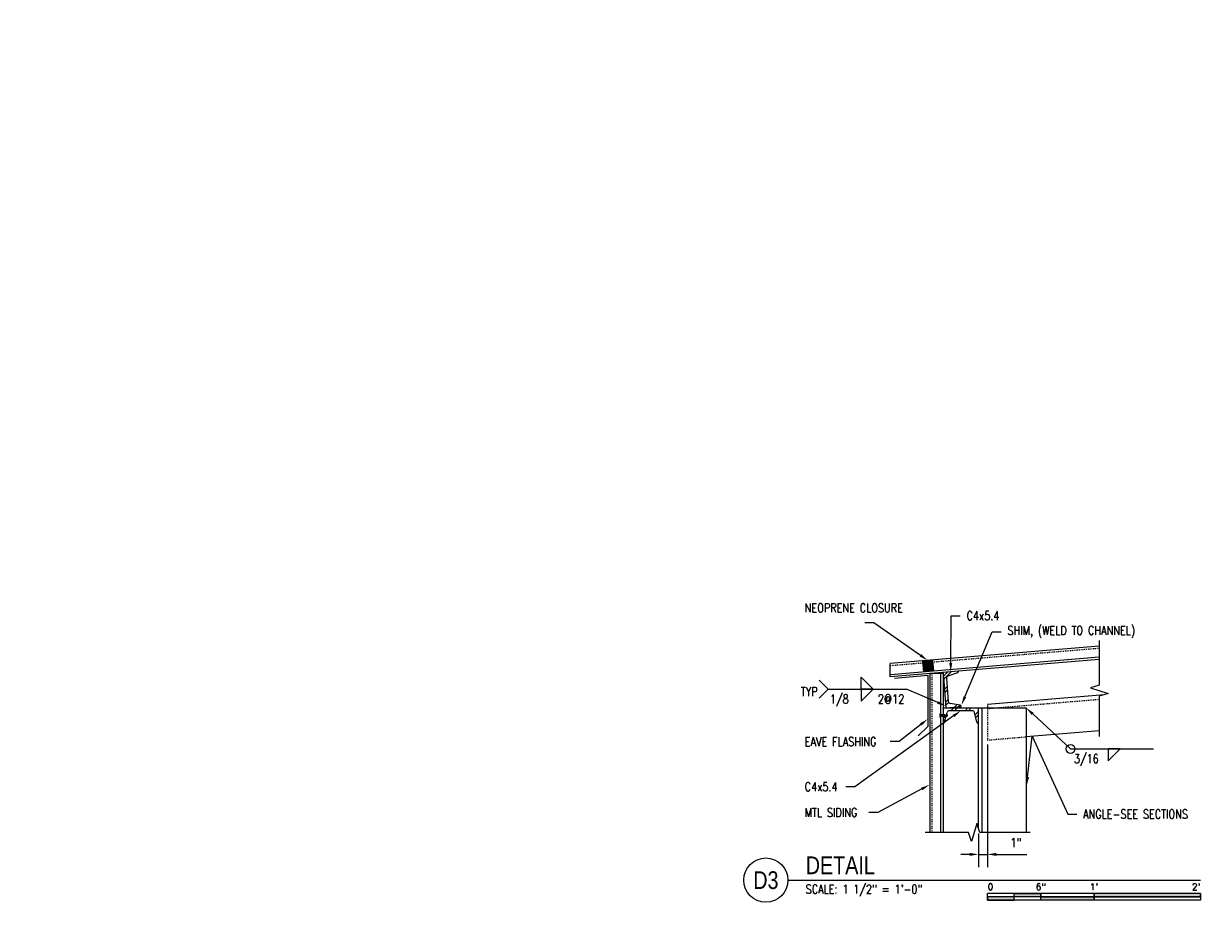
# Model space of a CAD drawing. Header units: inches. Extents: x 514 to 3028, y 69 to 495.
# Tile 1 of 25: x 648 to 782, y 131 to 230. Entities that reach past the tile are written whole.
import ezdxf
from ezdxf import colors
from ezdxf.entities.mleader import LeaderData, LeaderLine
from ezdxf.enums import TextEntityAlignment as Align
from ezdxf.math import Vec2, Vec3

# ---------------------------------------------------------------- set-up
doc = ezdxf.new("R2010")
doc.units = ezdxf.units.IN
doc.header["$MEASUREMENT"] = 0
doc.linetypes.add('Hidden 3_32_', pattern=[0.140625, 0.09375, -0.046875])
for name, color, linetype in [('A-WALL-PATT', 8, 'Continuous'), ('S-ANNO-DIMS', 1, 'Continuous'), ('S-ANNO-NOTE', 2, 'Continuous'), ('S-ANNO-SYMB', 2, 'Continuous'), ('S-DETL-GENF', 92, 'Continuous'), ('S-DETL-HDLN', 90, 'Hidden 3_32_'), ('S-DETL-MEDM', 3, 'Continuous'), ('S-DETL-THIN', 1, 'Continuous')]:
    doc.layers.add(name, color=color, linetype=linetype)
doc.styles.add('Annotative', font='romans.shx', dxfattribs={"width": 0.8, "height": 0.125})
doc.styles.add('Arial', font='romans.shx', dxfattribs={"width": 0.8})
doc.styles.add('TITLES', font='swiss.ttf', dxfattribs={"width": 0.8, "height": 0.25})
doc.dimstyles.new('Annotative', dxfattribs={"dimscale": 0, "dimtxt": 0.125, "dimasz": 0.125, "dimexe": 0.18, "dimexo": 0.0625, "dimgap": 0.09, "dimtad": 1, "dimdec": 3, "dimzin": 3, "dimdsep": 46, "dimlunit": 4, "dimtxsty": 'Annotative', "dimcen": 0.09, "dimclrt": 2, "dimazin": 2, "dimtfac": 1, "dimtdec": 3, "dimtmove": 0, "dimatfit": 0, "dimfxl": 1, "dimtfill": 1, "dimfrac": 2, "dimtolj": 1, "dimtzin": 0, "dimarcsym": 0})
pattern_1 = [(45, (996.2497, 0), (-0.7919596, 0.7919596), []), (45, (996.2497, 1.2), (-0.7919596, 0.7919596), [])]

# ---------------------------------------------------------------- blocks, each defined once
blk = doc.blocks.new('Break Line - Break Line-2034036-DETAIL D4')
at = {"layer": 'S-DETL-MEDM'}
for p, q in [((0.31, 1), (-0.31, -1)), ((0.63, 0), (0.31, 1)), ((-0.62, 0), (-5.53, 0)), ((-0.31, -1), (-0.62, 0)), ((6.33, 0), (0.63, 0))]:
    blk.add_line(p, q, dxfattribs=at)
blk = doc.blocks.new('Break Line - Break Line-2034509-DETAIL D4')
at = {"layer": 'S-DETL-MEDM'}
for p, q in [((0.31, 1), (-0.31, -1)), ((0.63, 0), (0.31, 1)), ((-0.62, 0), (-5.16, 0)), ((-0.31, -1), (-0.62, 0)), ((5.67, 0), (0.63, 0))]:
    blk.add_line(p, q, dxfattribs=at)
blk = doc.blocks.new('HDR-Si_Weld-Symbol - Bottom-2034533-DETAIL D4')
at = {"layer": 'S-ANNO-NOTE', "lineweight": -3}
for p, q in [((-0.437, 0), (0.671, 0)), ((0.031, -0.169), (0.2, 0)), ((0.031, 0), (0.031, -0.169)), ((0.2, 0), (0.031, 0))]:
    blk.add_line(p, q, dxfattribs=at)
blk.add_circle((-0.5, 0), 0.0625, dxfattribs=at)
blk = doc.blocks.new('HDR-Si_Weld-Symbol - Both-1969896-DETAIL D4')
at = {"layer": 'S-ANNO-NOTE', "lineweight": -3}
for p, q in [((0.031, 0.169), (0.2, 0)), ((0.031, 0), (0.031, 0.169)), ((-0.437, 0), (-0.563, 0.125)), ((-0.437, 0), (-0.563, -0.125)), ((-0.437, 0), (0.671, 0)), ((0.2, 0), (0.031, 0)), ((0.031, -0.169), (0.2, 0)), ((0.031, 0), (0.031, -0.169)), ((0.2, 0), (0.031, 0))]:
    blk.add_line(p, q, dxfattribs=at)
blk = doc.blocks.new('*U157')
for points in [[(-3, -0.281), (-2.625, -0.281), (-2.625, -0.234), (-3, -0.234)], [(-2.625, -0.188), (-2.25, -0.188), (-2.25, -0.234), (-2.625, -0.234)], [(-2.25, -0.235), (-1.5, -0.235), (-1.5, -0.281), (-2.25, -0.281)], [(-1.5, -0.234), (0, -0.234), (0, -0.187), (-1.5, -0.187)]]:
    blk.add_hatch(color=256).paths.add_polyline_path(points)
for p, q in [((0, -0.187), (-3, -0.187)), ((-3, -0.281), (-3, -0.187)), ((0, -0.234), (-3, -0.234)), ((0, -0.281), (-3, -0.281)), ((-2.625, -0.281), (-2.625, -0.188)), ((-2.25, -0.281), (-2.25, -0.188)), ((-1.5, -0.281), (-1.5, -0.188)), ((0, -0.187), (0, -0.281))]:
    blk.add_line(p, q)
at = {"flags": 128}
for points in [[(-3, -0.281), (-2.625, -0.281), (-2.625, -0.234), (-3, -0.234), (-3, -0.281)], [(-2.625, -0.188), (-2.25, -0.188), (-2.25, -0.234), (-2.625, -0.234), (-2.625, -0.188)], [(-2.25, -0.235), (-1.5, -0.235), (-1.5, -0.281), (-2.25, -0.281), (-2.25, -0.235)], [(-1.5, -0.234), (0, -0.234), (0, -0.187), (-1.5, -0.187), (-1.5, -0.234)]]:
    blk.add_lwpolyline(points, close=True, dxfattribs=at)
at = {"style": 'Arial'}
blk.add_text('0', height=0.0937, dxfattribs=at).set_placement((-3, -0.094), align=Align.MIDDLE_LEFT)
for s, p in [('6"', (-2.25, -0.094)), ("1'", (-1.5, -0.094))]:
    blk.add_text(s, height=0.0937, dxfattribs=at).set_placement(p, align=Align.MIDDLE_CENTER)
blk.add_text("2'", height=0.0937, dxfattribs=at).set_placement((0, -0.094), align=Align.MIDDLE_RIGHT)
blk = doc.blocks.new('*D187')
at = {"layer": 'Defpoints', "color": 0, "transparency": 16777216}
for p in [(756.69, 149.01), (755.69, 138.98), (756.69, 136.12)]:
    blk.add_point(p, dxfattribs=at)
at = {"layer": 'S-ANNO-DIMS', "color": 0, "lineweight": -2, "transparency": 16777216}
for p, q in [((756.69, 148.51), (756.69, 134.68)), ((755.69, 138.48), (755.69, 134.68)), ((754.69, 136.12), (753.69, 136.12)), ((755.69, 136.12), (756.69, 136.12)), ((757.69, 136.12), (761.13, 136.12))]:
    blk.add_line(p, q, dxfattribs=at)
at = {"layer": 'S-ANNO-DIMS', "color": 0, "transparency": 16777216}
for points in [[(754.69, 136.29), (754.69, 135.95), (755.69, 136.12)], [(757.69, 136.29), (757.69, 135.95), (756.69, 136.12)]]:
    blk.add_solid(points, dxfattribs=at)
at = {"layer": 'S-ANNO-DIMS', "color": 2, "transparency": 16777216, "insert": (759.91, 137.44), "char_height": 1, "attachment_point": 5, "style": 'Annotative', "bg_fill": 3, "box_fill_scale": 1.25, "bg_fill_color": 256, "bg_fill_true_color": 13158600, "bg_fill_transparency": 0}
blk.add_mtext('\\A1;1"', dxfattribs=at)
blk = doc.blocks.new('*U182')
at = {"linetype": 'Continuous', "lineweight": -3}
blk.add_line((1.125, 0.625), (6.938, 0.625), dxfattribs=at)
at = {"lineweight": -3}
blk.add_circle((0.812, 0.625), 0.312, dxfattribs=at)
at = {"lineweight": -3, "style": 'Arial'}
blk.add_attdef('DRAWING_AREA_TITLE', text='', height=0.187, dxfattribs=at).set_placement((1.374, 0.634), align=Align.BOTTOM_LEFT)
blk.add_attdef('X#', text='', height=0.187, dxfattribs=at).set_placement((0.812, 0.625), align=Align.MIDDLE_CENTER)
blk.add_attdef('SCALE:', text='', height=0.0938, dxfattribs=at).set_placement((1.374, 0.561), align=Align.TOP_LEFT)

msp = doc.modelspace()

# ---------------------------------------------------------------- hatches: boundary and pattern name
at = {"layer": 'A-WALL-PATT', "lineweight": -3}
msp.add_hatch(color=8, dxfattribs=at).paths.add_polyline_path([(749.5313, 156.6915), (750.6108, 156.7814), (750.5071, 158.0266), (749.4276, 157.9367)])
h = msp.add_hatch(dxfattribs=at)
h.set_pattern_fill('FP_2', color=8, style=0, pattern_type=2)
h.set_pattern_definition(pattern_1)
h.paths.add_polyline_path([(752.0224, 152.6344), (753.7375, 152.7769), (753.7273, 152.8621), (753.7162, 152.8874), (753.6997, 152.9096), (753.6788, 152.9277), (753.6544, 152.9407), (753.6277, 152.948), (752.4945, 153.1284), (752.4412, 153.1431), (752.3924, 153.1692), (752.3505, 153.2053), (752.3176, 153.2498), (752.2953, 153.3004), (752.2847, 153.3546), (752.0688, 155.9536), (752.0703, 156.0089), (752.084, 156.0625), (752.1091, 156.1118), (752.1444, 156.1543), (752.1882, 156.188), (752.2384, 156.2113), (753.3514, 156.5879), (753.3733, 156.6048), (753.391, 156.6261), (753.4036, 156.6507), (753.4104, 156.6775), (753.4112, 156.7051), (753.4063, 156.7632), (751.6912, 156.6207), (751.7265, 156.1958)])
h = msp.add_hatch(dxfattribs=at)
h.set_pattern_fill('FP_2', color=8, style=0, pattern_type=2)
h.set_pattern_definition(pattern_1)
h.paths.add_polyline_path([(751.7495, 150.9134), (751.777, 150.9165), (751.8031, 150.9255), (751.8266, 150.9401), (751.8463, 150.9594), (751.8613, 150.9826), (751.8709, 151.0086), (752.1445, 152.123), (752.1635, 152.1749), (752.1935, 152.2214), (752.233, 152.2601), (752.28, 152.2892), (752.3323, 152.3073), (752.3873, 152.3134), (754.9952, 152.3134), (755.0502, 152.3073), (755.1024, 152.2892), (755.1495, 152.2601), (755.189, 152.2214), (755.2189, 152.1749), (755.238, 152.123), (755.5211, 150.9826), (755.5361, 150.9594), (755.5559, 150.9401), (755.5794, 150.9255), (755.6055, 150.9165), (755.633, 150.9134), (755.6912, 150.9134), (755.6912, 152.6344), (751.6912, 152.6344), (751.6912, 150.9134)])

# ---------------------------------------------------------------- linework, layer by layer
at = {"layer": 'S-DETL-HDLN', "lineweight": -3}
for p, q in [((769.3162, 159.3433), (745.712, 157.3763)), ((750.4412, 156.4957), (750.4412, 138.5847)), ((769.3162, 153.5741), (756.6948, 152.5224)), ((756.6948, 153.0241), (756.6948, 149.0103)), ((751.3123, 151.9066), (751.3123, 151.6428)), ((751.3358, 151.9507), (751.4295, 151.9507)), ((751.3358, 151.8627), (751.4295, 151.8627)), ((751.3358, 151.6868), (751.4295, 151.6868)), ((751.3358, 151.5989), (751.4295, 151.5989)), ((751.4295, 151.5734), (751.4295, 151.9744)), ((751.4879, 151.8373), (751.4412, 151.8839)), ((751.4412, 151.681), (751.4879, 151.681)), ((751.5192, 151.7123), (751.4879, 151.8373)), ((751.4879, 151.681), (751.5192, 151.7123)), ((751.5198, 151.8685), (751.4888, 151.8373)), ((751.5511, 151.681), (751.5117, 151.8603)), ((751.5511, 151.8373), (751.5198, 151.8685)), ((751.52, 151.7123), (751.5511, 151.681)), ((751.5817, 151.8685), (751.5506, 151.8373)), ((751.5821, 151.712), (751.5511, 151.8373)), ((751.5511, 151.681), (751.5821, 151.712)), ((751.6129, 151.681), (751.5735, 151.8603)), ((751.6129, 151.8373), (751.5817, 151.8685)), ((751.5821, 151.712), (751.6129, 151.681)), ((751.6442, 151.7123), (751.6129, 151.681)), ((751.6456, 151.8685), (751.6146, 151.8373)), ((751.6146, 151.8373), (751.6437, 151.7123)), ((751.6437, 151.7123), (751.6747, 151.681)), ((751.6769, 151.8373), (751.6456, 151.8685)), ((751.6747, 151.681), (751.6456, 151.8685)), ((751.6747, 151.681), (751.706, 151.7123)), ((751.7067, 151.8685), (751.6756, 151.8373)), ((751.7069, 151.7123), (751.6769, 151.8373)), ((751.7379, 151.681), (751.7067, 151.8685)), ((751.7379, 151.8373), (751.7067, 151.8685)), ((751.7379, 151.681), (751.7069, 151.7123)), ((751.7692, 151.7123), (751.7379, 151.681)), ((751.7706, 151.8685), (751.7396, 151.8373)), ((751.7396, 151.8373), (751.7692, 151.7123)), ((751.7692, 151.7123), (751.8005, 151.681)), ((751.8019, 151.8373), (751.7706, 151.8685)), ((751.8005, 151.681), (751.7706, 151.8685)), ((751.8318, 151.7123), (751.8005, 151.681)), ((751.8317, 151.8685), (751.8006, 151.8373)), ((751.8318, 151.7123), (751.8019, 151.8373)), ((751.8629, 151.681), (751.8317, 151.8685)), ((751.8317, 151.8685), (751.8629, 151.8373)), ((751.8629, 151.681), (751.8318, 151.7123)), ((751.8629, 151.8373), (751.8942, 151.7123)), ((752.141, 151.8373), (751.8629, 151.8373)), ((751.8942, 151.7123), (751.8629, 151.681)), ((751.8942, 151.7123), (752.141, 151.7123)), ((752.1913, 151.7748), (752.081, 151.8036)), ((752.1913, 151.7747), (752.141, 151.8373)), ((752.141, 151.7123), (752.1913, 151.7747)), ((756.6948, 149.0103), (761.0662, 149.3745))]:
    msp.add_line(p, q, dxfattribs=at)
for centre, radius, start, end in [((751.3653, 151.9067), 0.053, 123.890061, 236.109936), ((751.4891, 151.7748), 0.1768, 150.158277, 209.841726), ((751.3653, 151.6428), 0.053, 123.890053, 236.109943), ((752.0815, 151.758), 0.0457, 90.64119, 269.35955), ((752.2219, 151.8509), 0.082, 189.549837, 248.127505)]:
    msp.add_arc(centre, radius, start, end, dxfattribs=at)
at = {"layer": 'S-DETL-MEDM', "lineweight": -3}
for p, q in [((769.3162, 159.5941), (745.712, 157.627)), ((769.3162, 158.3402), (745.712, 156.3732)), ((769.3162, 158.0894), (745.712, 156.1224)), ((745.712, 156.1224), (745.712, 157.627)), ((746.2306, 156.0009), (749.9628, 156.3124)), ((749.9628, 156.3124), (749.9628, 150.5565)), ((751.6912, 156.4957), (750.1912, 156.4957)), ((750.1912, 156.4957), (750.1912, 138.5847)), ((751.4412, 138.5847), (751.4412, 156.4957)), ((751.6912, 156.4957), (751.6912, 138.5847)), ((769.8617, 154.1213), (756.6948, 153.0241)), ((751.6912, 152.6344), (761.0662, 152.6344)), ((754.9952, 152.3134), (752.3873, 152.3134)), ((755.6912, 138.9847), (755.6912, 152.6344)), ((756.0662, 152.6344), (756.0662, 138.5847)), ((761.0662, 152.6344), (761.0662, 138.5847)), ((755.5116, 151.0086), (755.238, 152.123)), ((749.9628, 150.5565), (748.9021, 149.4959)), ((751.7495, 150.9134), (751.6912, 150.9134)), ((755.6912, 150.9134), (755.633, 150.9134)), ((769.3162, 150.062), (761.0662, 149.3745))]:
    msp.add_line(p, q, dxfattribs=at)
for centre, start, end in [((752.3873, 152.0634), 90, 166.204747), ((754.9952, 152.0634), 13.795253, 90)]:
    msp.add_arc(centre, 0.25, start, end, dxfattribs=at)
at = {"layer": 'S-DETL-THIN', "lineweight": -3}
for p, q in [((749.5313, 156.6915), (749.4276, 157.9367)), ((750.5071, 158.0266), (750.6108, 156.7814)), ((753.4063, 156.7632), (751.6912, 156.6207)), ((751.6912, 156.6207), (752.0224, 152.6344)), ((753.3263, 156.5763), (752.2384, 156.2113)), ((753.4063, 156.7632), (753.4112, 156.7051)), ((752.0688, 155.9536), (752.2847, 153.3546)), ((752.0224, 152.6344), (753.7375, 152.7769)), ((753.6277, 152.948), (752.4945, 153.1284)), ((753.7375, 152.7769), (753.7327, 152.8349)), ((751.8709, 151.0086), (752.1445, 152.123))]:
    msp.add_line(p, q, dxfattribs=at)
for centre, radius, start, end in [((753.2866, 156.6948), 0.125, 288.543999, 4.748746), ((752.3179, 155.9743), 0.25, 108.543999, 184.748746), ((752.5338, 153.3753), 0.25, 184.748746, 260.953493), ((753.6081, 152.8246), 0.125, 4.748746, 80.953493), ((751.7495, 151.0384), 0.125, 270, 346.204747), ((755.633, 151.0384), 0.125, 193.795253, 270)]:
    msp.add_arc(centre, radius, start, end, dxfattribs=at)

# ---------------------------------------------------------------- block references
at = {"layer": 'S-ANNO-SYMB', "lineweight": -3, "xscale": 8, "yscale": 8, "zscale": 8}
for name, p in [('HDR-Si_Weld-Symbol - Both-1969896-DETAIL D4', (742.2131, 154.7455)), ('HDR-Si_Weld-Symbol - Bottom-2034533-DETAIL D4', (770.0694, 148.0079)), ('*U157', (780.7181, 133.2176))]:
    msp.add_blockref(name, p, dxfattribs=at)
at = {"layer": 'S-ANNO-SYMB', "lineweight": -3}
ref = msp.add_blockref('*U182', (725.2116, 128.2176), dxfattribs=dict(at, xscale=7.999999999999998, yscale=7.999999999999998, zscale=7.999999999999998))
ref.add_attrib('SCALE:', 'SCALE: 1 1/2" = 1\'-0"', dxfattribs={"layer": '0', "lineweight": -3, "height": 1, "style": 'Annotative', "width": 0.796875}).set_placement((736.206, 132.7023), align=Align.TOP_LEFT)
ref.add_attrib('DRAWING_AREA_TITLE', 'DETAIL', dxfattribs={"layer": '0', "lineweight": -3, "height": 2, "style": 'TITLES', "width": 0.796875}).set_placement((736.206, 133.2889), align=Align.BOTTOM_LEFT)
ref.add_attrib('X#', 'D3', dxfattribs={"layer": '0', "lineweight": -3, "height": 2, "style": 'TITLES', "width": 0.796875}).set_placement((731.7116, 133.2176), align=Align.MIDDLE_CENTER)
at = {"layer": 'S-DETL-GENF', "lineweight": -3, "rotation": 89.99999999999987}
msp.add_blockref('Break Line - Break Line-2034509-DETAIL D4', (769.3162, 154.5759), dxfattribs=at)
at = {"layer": 'S-DETL-GENF', "lineweight": -3}
msp.add_blockref('Break Line - Break Line-2034036-DETAIL D4', (755.1912, 138.5847), dxfattribs=at)

# ---------------------------------------------------------------- texts
at = {"layer": 'S-ANNO-NOTE', "lineweight": -3, "char_height": 1, "line_spacing_factor": 0.981704, "style": 'Annotative'}
for s, insert, width, attachment_point in [('\\pxqr,t3.2,6.4,9.6,12.8,16,19.2,22.4,25.6,28.8,32,35.2,38.4,41.6,44.8,48,51.2,54.4,57.6,60.8,64,67.2,70.4,73.6,76.8,80,83.2,86.4,89.6,92.8,96,99.2,102.4;{TYP}', (737.5397, 154.4738), 2.199685, 6), ('\\pxqc,t3.2,6.4,9.6,12.8,16,19.2,22.4,25.6,28.8,32,35.2,38.4,41.6,44.8,48,51.2,54.4,57.6,60.8,64,67.2,70.4,73.6,76.8,80,83.2,86.4,89.6,92.8,96,99.2,102.4;{1/8}', (739.9946, 154.1385), 2.499528, 2), ('\\pxt3.2,6.4,9.6,12.8,16,19.2,22.4,25.6,28.8,32,35.2,38.4,41.6,44.8,48,51.2,54.4,57.6,60.8,64,67.2,70.4,73.6,76.8,80,83.2,86.4,89.6,92.8,96,99.2,102.4;{2@12}', (744.3329, 154.1385), 3.484724, 1), ('\\pxqc,t3.2,6.4,9.6,12.8,16,19.2,22.4,25.6,28.8,32,35.2,38.4,41.6,44.8,48,51.2,54.4,57.6,60.8,64,67.2,70.4,73.6,76.8,80,83.2,86.4,89.6,92.8,96,99.2,102.4;{3/16}', (767.8496, 147.4009), 3.300787, 2)]:
    msp.add_mtext(s, dxfattribs=dict(at, insert=insert, width=width, attachment_point=attachment_point))

# ---------------------------------------------------------------- leaders
at = {"layer": 'S-ANNO-NOTE', "lineweight": -3}
ml = msp.add_multileader_mtext('Standard', dxfattribs=at)
ml.set_content('METAL ROOFING', color=256, style='Annotative')
ml.set_leader_properties(color=1, linetype='ByLayer', lineweight=-1)
ml.build(insert=Vec2(0, 0))
ml.multileader.update_dxf_attribs({"text_right_attachment_type": 3, "dogleg_length": 0.125, "arrow_head_size": 3, "scale": 24})
ctx = ml.context
ctx.base_point, ctx.scale, ctx.char_height, ctx.arrow_head_size, ctx.landing_gap_size, ctx.plane_origin = Vec3(944.3671, 228.22), 24, 3, 3, 2.16, Vec3(969.3264, 215.7792)
ctx.right_attachment, ctx.text_align_type = 3, 2
notes = []
notes.append((ctx, [(0, (1, 1, 0), (966.2014, 223.22), (-1, 0), 3, [(0, [(969.3264, 215.7792)], 0, [])])]))
ctx.mtext.insert, ctx.mtext.width, ctx.mtext.alignment, ctx.mtext.flow_direction = Vec3(961.0414, 229.72), 18.609717, 3, 5
ml = msp.add_multileader_mtext('Standard', dxfattribs=at)
ml.set_content('NEOPRENE CLOSURE', color=256, style='Annotative')
ml.set_leader_properties(color=1, linetype='ByLayer', lineweight=-1)
ml.build(insert=Vec2(0, 0))
ml.multileader.update_dxf_attribs({"text_right_attachment_type": 3, "dogleg_length": 0.125, "arrow_head_size": 1, "scale": 8})
ctx = ml.context
ctx.base_point, ctx.scale, ctx.char_height, ctx.arrow_head_size, ctx.landing_gap_size, ctx.plane_origin = Vec3(735.3716, 163.9104), 8, 1, 1, 0.72, Vec3(735.0468, 157.9594)
ctx.right_attachment = 3
notes.append((ctx, [(1, (1, 1, 0), (743.8687, 162.2437), (-1, 0), 1, [(0, [(749.9673, 157.9816)], 0, [])])]))
ctx.mtext.insert, ctx.mtext.width, ctx.mtext.flow_direction = Vec3(736.0916, 164.4104), 5.575057, 5
ml = msp.add_multileader_mtext('Standard', dxfattribs=at)
ml.set_content('C4x5.4', color=256, style='Annotative')
ml.set_leader_properties(color=1, linetype='ByLayer', lineweight=-1)
ml.build(insert=Vec2(0, 0))
ml.multileader.update_dxf_attribs({"text_right_attachment_type": 3, "dogleg_length": 0.125, "arrow_head_size": 1, "scale": 8})
ctx = ml.context
ctx.base_point, ctx.scale, ctx.char_height, ctx.arrow_head_size, ctx.landing_gap_size, ctx.plane_origin = Vec3(753.6249, 163.0274), 8, 1, 1, 0.72, Vec3(748.6436, 157.0291)
ctx.right_attachment = 3
notes.append((ctx, [(0, (1, 1, 0), (752.6249, 163.0274), (1, 0), 1, [(0, [(752.5488, 156.6919)], 0, [])])]))
ctx.mtext.insert, ctx.mtext.flow_direction = Vec3(754.3449, 163.5274), 5
ml = msp.add_multileader_mtext('Standard', dxfattribs=at)
ml.set_content('SHIM, (WELD TO CHANNEL)', color=256, style='Annotative')
ml.set_leader_properties(color=1, linetype='ByLayer', lineweight=-1)
ml.build(insert=Vec2(0, 0))
ml.multileader.update_dxf_attribs({"text_right_attachment_type": 3, "dogleg_length": 0.125, "arrow_head_size": 1, "scale": 8})
ctx = ml.context
ctx.base_point, ctx.scale, ctx.char_height, ctx.arrow_head_size, ctx.landing_gap_size, ctx.plane_origin = Vec3(758.2314, 161.1958), 8, 1, 1, 0.72, Vec3(753.7679, 152.9608)
ctx.right_attachment = 3
notes.append((ctx, [(0, (1, 1, 0), (757.2314, 161.1958), (1, 0), 1, [(0, [(753.7679, 152.9608)], 0, [])])]))
ctx.mtext.insert, ctx.mtext.flow_direction = Vec3(758.9514, 161.8625), 5
ml = msp.add_multileader_mtext('Standard', dxfattribs=at)
ml.set_content('', color=256, style='Annotative')
ml.set_leader_properties(color=256, linetype='ByLayer', lineweight=-1)
ml.build(insert=Vec2(0, 0))
ml.multileader.update_dxf_attribs({"has_dogleg": 0, "text_right_attachment_type": 3, "dogleg_length": 0.125, "arrow_head_size": 1, "scale": 8})
ctx = ml.context
ctx.base_point, ctx.scale, ctx.char_height, ctx.arrow_head_size, ctx.landing_gap_size, ctx.plane_origin = Vec3(746.1405, 154.7455), 8, 1, 1, 0.72, Vec3(752.0042, 152.8538)
ctx.right_attachment, ctx.text_align_type = 3, 2
notes.append((ctx, [(0, (1, 1, 0), (748.5805, 154.7455), (-1, 0), 1, [(0, [(752.0042, 152.8538)], 0, [])])]))
ctx.mtext.insert, ctx.mtext.alignment, ctx.mtext.flow_direction = Vec3(746.8605, 155.2455), 3, 5
ml = msp.add_multileader_mtext('Standard', dxfattribs=at)
ml.set_content('C4x5.4', color=256, style='Annotative')
ml.set_leader_properties(color=1, linetype='ByLayer', lineweight=-1)
ml.build(insert=Vec2(0, 0))
ml.multileader.update_dxf_attribs({"text_right_attachment_type": 3, "dogleg_length": 0.125, "arrow_head_size": 1, "scale": 8})
ctx = ml.context
ctx.base_point, ctx.scale, ctx.char_height, ctx.arrow_head_size, ctx.landing_gap_size, ctx.plane_origin = Vec3(735.3716, 143.7384), 8, 1, 1, 0.72, Vec3(734.8332, 140.6221)
ctx.right_attachment = 3
notes.append((ctx, [(1, (1, 1, 0), (741.7354, 143.7384), (-1, 0), 1, [(0, [(753.6912, 152.3134)], 0, [])])]))
ctx.mtext.insert, ctx.mtext.flow_direction = Vec3(736.0916, 144.2384), 5
ml = msp.add_multileader_mtext('Standard', dxfattribs=at)
ml.set_content('', color=256, style='Annotative')
ml.set_leader_properties(color=256, linetype='ByLayer', lineweight=-1)
ml.build(insert=Vec2(0, 0))
ml.multileader.update_dxf_attribs({"text_right_attachment_type": 3, "dogleg_length": 0.36, "arrow_head_size": 1, "scale": 8})
ctx = ml.context
ctx.base_point, ctx.scale, ctx.char_height, ctx.arrow_head_size, ctx.landing_gap_size, ctx.plane_origin = Vec3(766.5694, 148.0079), 8, 1, 1, 0.72, Vec3(761.0662, 152.6344)
ctx.right_attachment = 3
notes.append((ctx, [(0, (1, 1, 0), (766.0694, 148.0079), (1, 0), 0.5, [(0, [(761.0662, 152.6344)], 0, [])])]))
ctx.mtext.insert, ctx.mtext.flow_direction = Vec3(767.2894, 148.5079), 5
ml = msp.add_multileader_mtext('Standard', dxfattribs=at)
ml.set_content('EAVE FLASHING', color=256, style='Annotative')
ml.set_leader_properties(color=1, linetype='ByLayer', lineweight=-1)
ml.build(insert=Vec2(0, 0))
ml.multileader.update_dxf_attribs({"text_right_attachment_type": 3, "dogleg_length": 0.125, "arrow_head_size": 1, "scale": 8})
ctx = ml.context
ctx.base_point, ctx.scale, ctx.char_height, ctx.arrow_head_size, ctx.landing_gap_size, ctx.plane_origin = Vec3(735.3716, 148.8307), 8, 1, 1, 0.72, Vec3(749.9628, 151.377)
ctx.right_attachment = 3
notes.append((ctx, [(0, (1, 1, 0), (746.7259, 148.8307), (-1, 0), 1, [(0, [(749.9628, 151.377)], 0, [])])]))
ctx.mtext.insert, ctx.mtext.flow_direction = Vec3(736.0916, 149.3307), 5
ml = msp.add_multileader_mtext('Standard', dxfattribs=at)
ml.set_content('ANGLE-SEE SECTIONS', color=256, style='Annotative')
ml.set_leader_properties(color=1, linetype='ByLayer', lineweight=-1)
ml.build(insert=Vec2(0, 0))
ml.multileader.update_dxf_attribs({"text_right_attachment_type": 3, "dogleg_length": 0.125, "arrow_head_size": 1, "scale": 8})
ctx = ml.context
ctx.base_point, ctx.scale, ctx.char_height, ctx.arrow_head_size, ctx.landing_gap_size, ctx.plane_origin = Vec3(766.7601, 140.6673), 8, 1, 1, 0.72, Vec3(761.1194, 143.8482)
ctx.right_attachment = 3
notes.append((ctx, [(0, (1, 1, 0), (765.7601, 140.6673), (1, 0), 1, [(1, [(761.1194, 143.8482), (761.748, 149.4313)], 0, [])])]))
ctx.mtext.insert, ctx.mtext.width, ctx.mtext.flow_direction = Vec3(767.4801, 141.1673), 6.419982, 5
ml = msp.add_multileader_mtext('Standard', dxfattribs=at)
ml.set_content('MTL SIDING', color=256, style='Annotative')
ml.set_leader_properties(color=1, linetype='ByLayer', lineweight=-1)
ml.build(insert=Vec2(0, 0))
ml.multileader.update_dxf_attribs({"text_right_attachment_type": 3, "dogleg_length": 0.125, "arrow_head_size": 1, "scale": 8})
ctx = ml.context
ctx.base_point, ctx.scale, ctx.char_height, ctx.arrow_head_size, ctx.landing_gap_size, ctx.plane_origin = Vec3(735.3716, 140.8443), 8, 1, 1, 0.72, Vec3(750.1751, 143.968)
ctx.right_attachment = 3
notes.append((ctx, [(0, (1, 1, 0), (744.3259, 140.8443), (-1, 0), 1, [(0, [(750.1751, 143.968)], 0, [])])]))
ctx.mtext.insert, ctx.mtext.flow_direction = Vec3(736.0916, 141.3443), 5
for ctx, leaders in notes:
    for number, flags, end, landing, length, lines in leaders:
        leader = LeaderData()
        leader.index, (leader.has_last_leader_line, leader.has_dogleg_vector, leader.attachment_direction) = number, flags
        leader.last_leader_point, leader.dogleg_vector, leader.dogleg_length = Vec3(end), Vec3(landing), length
        for number, points, colour, breaks in lines:
            line = LeaderLine()
            line.index, line.vertices, line.color, line.breaks = number, Vec3.list(points), colors.encode_raw_color(colour), breaks
            leader.lines.append(line)
        ctx.leaders.append(leader)

# ---------------------------------------------------------------- next in the draw order: dimensions: what is measured, and where the dimension line sits
at = {"layer": 'S-ANNO-DIMS'}
dim = msp.add_linear_dim(base=(756.6948, 136.1208), p1=(755.6912, 138.9847), p2=(756.6948, 149.0103), dimstyle='Annotative', override={"dimpost": '\\X'}, dxfattribs=at)
dim.commit()
dim.dimension.update_dxf_attribs({"geometry": '*D187', "text_midpoint": (759.9101, 137.436)})

doc.saveas('drawing.dxf')
